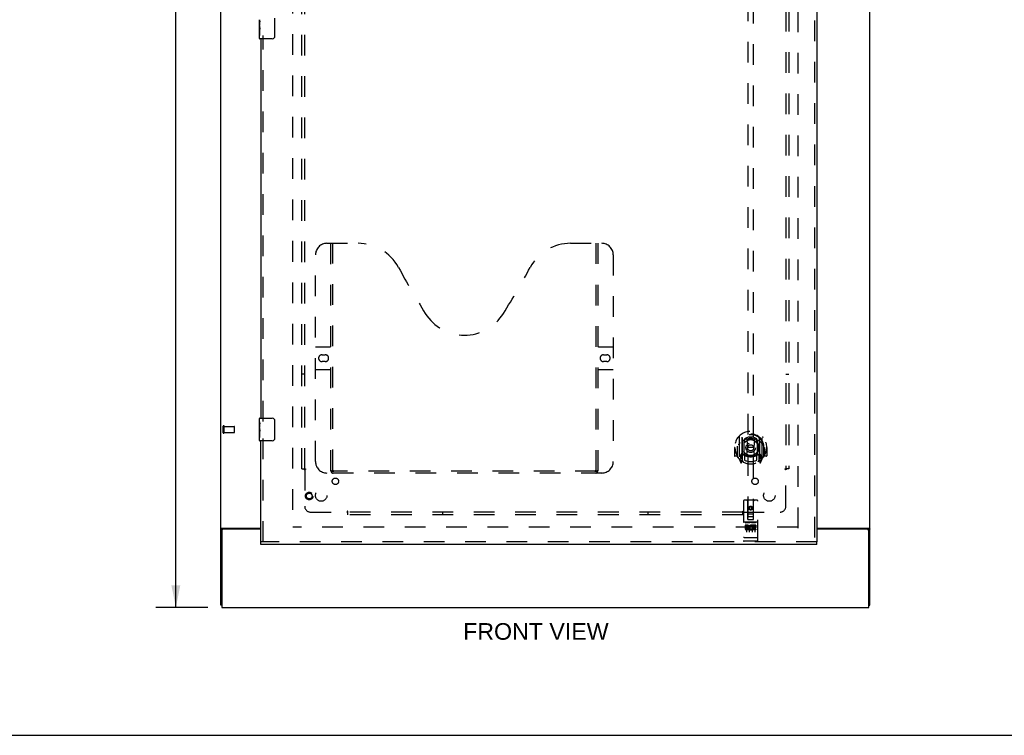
# Model space of a CAD drawing. Header units: inches. Extents: x 0 to 164, y 0 to 106.
# Tile 2 of 17: x 43 to 86, y 0 to 31. Entities that reach past the tile are written whole.
import ezdxf

# ---------------------------------------------------------------- set-up
doc = ezdxf.new("R2010")
doc.units = ezdxf.units.IN
doc.header["$LTSCALE"] = 8.999375
doc.header["$MEASUREMENT"] = 0
doc.linetypes.add('HIDDEN', pattern=[0.2, 0.1, -0.1])
doc.layers.get('0').update_dxf_attribs({"linetype": 'CONTINUOUS'})
for name, color, linetype in [('DEFAULT_2', 8, 'HIDDEN'), ('DIMENSIONS', 7, 'CONTINUOUS'), ('DOOR_ASSEMBLY', 7, 'CONTINUOUS'), ('SUBPANEL', 7, 'CONTINUOUS')]:
    doc.layers.add(name, color=color, linetype=linetype)
doc.styles.get("Standard").update_dxf_attribs({"font": 'arial.ttf'})
doc.dimstyles.new('DIMSTYLE_1', dxfattribs={"dimtxt": 0.721875, "dimasz": 0.9625, "dimexe": 0.09, "dimexo": 0.07, "dimgap": 0.0375, "dimtad": 0, "dimtih": 1, "dimtoh": 1, "dimzin": 4, "dimdsep": 46, "dimtxsty": 'Standard', "dimblk": '_FILLED', "dimblk1": '_FILLED', "dimblk2": '_FILLED', "dimcen": 0.09, "dimadec": 3, "dimazin": 1, "dimtfac": 1, "dimtdec": 3, "dimtofl": 0, "dimtmove": 0, "dimatfit": 3, "dimldrblk": '_FILLED', "dimfxl": 0, "dimtolj": 1, "dimtzin": 4, "dimarcsym": 0})

# ---------------------------------------------------------------- blocks, each defined once
blk = doc.blocks.new('_FILLED')
at = {"color": 0, "linetype": 'ByBlock'}
blk.add_solid([(0, 0), (-1, 0.2), (-1, -0.2)], dxfattribs=at)
blk = doc.blocks.new('*D14')
at = {"layer": 'DIMENSIONS', "color": 2, "linetype": 'Continuous'}
for p, q in [((51.03, 73.563), (48.775, 73.563)), ((49.641, 73.563), (49.641, 40.285)), ((49.641, 5.563), (49.641, 38.841)), ((51.03, 5.563), (48.775, 5.563))]:
    blk.add_line(p, q, dxfattribs=at)
at = {"layer": 'DIMENSIONS', "color": 2, "linetype": 'Continuous', "xscale": 0.9625, "yscale": 0.9625, "zscale": 0.9625}
for p, rotation in [((49.641, 73.563), 90), ((49.641, 5.563), 270)]:
    blk.add_blockref('_FILLED', p, dxfattribs=dict(at, rotation=rotation))
at = {"layer": 'DIMENSIONS', "color": 2, "linetype": 'Continuous', "insert": (49.641, 39.924), "char_height": 0.7219, "width": 2.52254, "attachment_point": 2, "line_spacing_factor": 0.9}
blk.add_mtext('68.00', dxfattribs=at)

msp = doc.modelspace()

# ---------------------------------------------------------------- linework, layer by layer
at = {"color": 3, "linetype": 'Continuous'}
for p, q in [((51.592, 5.667), (51.592, 73.459)), ((79.842, 5.667), (79.842, 73.459)), ((51.633, 9.011), (53.342, 9.011)), ((77.53, 9.011), (79.802, 9.011)), ((51.644, 8.92), (51.644, 5.563)), ((53.342, 8.98), (51.704, 8.98)), ((79.73, 8.98), (77.53, 8.98)), ((79.79, 5.563), (79.79, 8.92)), ((51.644, 5.563), (79.79, 5.563))]:
    msp.add_line(p, q, dxfattribs=at)
at = {"color": 7, "linetype": 'Continuous'}
for p, q in [((51.696, 8.98), (51.592, 8.98)), ((51.696, 8.979), (51.696, 8.98)), ((79.738, 8.98), (79.842, 8.98)), ((79.738, 8.98), (79.738, 8.979)), ((51.644, 5.667), (51.592, 5.667)), ((79.79, 5.667), (79.842, 5.667)), ((0, 0), (163.625, 0))]:
    msp.add_line(p, q, dxfattribs=at)
at = {"color": 3, "linetype": 'Continuous'}
for points in [[(51.618, 9.002), (51.612, 8.999), (51.609, 8.997), (51.606, 8.996), (51.604, 8.994), (51.601, 8.993), (51.599, 8.991), (51.597, 8.99), (51.595, 8.988), (51.594, 8.986), (51.593, 8.985), (51.593, 8.983), (51.592, 8.982), (51.592, 8.98)], [(51.633, 9.011), (51.631, 9.009), (51.629, 9.008), (51.627, 9.006), (51.624, 9.005), (51.621, 9.003), (51.618, 9.002)], [(79.802, 9.011), (79.803, 9.009), (79.805, 9.008), (79.808, 9.006), (79.81, 9.005), (79.813, 9.003), (79.816, 9.002), (79.822, 8.999)], [(79.822, 8.999), (79.825, 8.997), (79.828, 8.996), (79.83, 8.994), (79.833, 8.993), (79.835, 8.991), (79.837, 8.99), (79.839, 8.988), (79.84, 8.986), (79.841, 8.985), (79.842, 8.983), (79.842, 8.982), (79.842, 8.98)]]:
    msp.add_lwpolyline(points, dxfattribs=at)
at = {"color": 7, "linetype": 'Continuous'}
for points in [[(51.714, 9.011), (51.715, 9.01), (51.715, 9.008), (51.715, 9.007), (51.715, 9.005), (51.714, 9.004), (51.714, 9.002), (51.713, 9.001), (51.711, 8.999), (51.71, 8.998), (51.709, 8.996), (51.708, 8.995), (51.706, 8.994), (51.703, 8.991)], [(79.72, 9.011), (79.72, 9.01), (79.719, 9.008), (79.719, 9.007), (79.72, 9.005), (79.72, 9.004), (79.721, 9.002), (79.722, 9.001), (79.723, 8.999), (79.724, 8.998), (79.725, 8.996), (79.727, 8.995), (79.728, 8.994)], [(51.703, 8.991), (51.702, 8.99), (51.7, 8.988), (51.699, 8.987), (51.698, 8.986), (51.697, 8.984), (51.697, 8.983), (51.696, 8.982), (51.696, 8.98)], [(79.728, 8.994), (79.731, 8.991), (79.733, 8.99), (79.734, 8.988), (79.735, 8.987), (79.736, 8.986), (79.737, 8.984), (79.738, 8.983), (79.738, 8.982), (79.738, 8.98)]]:
    msp.add_lwpolyline(points, dxfattribs=at)
at = {"color": 3, "linetype": 'Continuous'}
for centre, start, end in [((51.704, 8.92), 90, 180), ((79.73, 8.92), 0, 90)]:
    msp.add_arc(centre, 0.06, start, end, dxfattribs=at)
at = {"layer": 'DEFAULT_2', "color": 8, "linetype": 'HIDDEN'}
for p, q in [((54.717, 70.115), (54.717, 9.011)), ((76.717, 9.011), (76.717, 70.115)), ((51.696, 13.171), (51.696, 13.455)), ((51.739, 13.171), (51.739, 13.455)), ((51.739, 13.437), (52.186, 13.437)), ((52.196, 13.199), (52.196, 13.427)), ((51.739, 13.189), (52.186, 13.189)), ((76.703, 9.063), (54.731, 9.063))]:
    msp.add_line(p, q, dxfattribs=at)
for centre, radius, start, end in [((51.718, 13.455), 0.0215, 360, 180), ((52.186, 13.427), 0.01, 360, 90), ((51.718, 13.171), 0.0215, 180, 0), ((52.186, 13.199), 0.01, 270, 0)]:
    msp.add_arc(centre, radius, start, end, dxfattribs=at)
at = {"layer": 'DOOR_ASSEMBLY', "color": 8, "linetype": 'HIDDEN'}
for p, q in [((77.426, 70.709), (77.426, 8.417)), ((74.53, 37.392), (74.53, 9.39)), ((74.78, 9.39), (74.78, 37.392)), ((53.446, 13.658), (53.446, 30.468)), ((56.216, 21.417), (57.571, 21.417)), ((56.391, 11.507), (56.391, 21.417)), ((56.471, 11.537), (56.471, 21.417)), ((66.821, 21.417), (68.176, 21.417)), ((67.921, 21.417), (67.921, 11.537)), ((68.001, 21.417), (68.001, 11.507)), ((55.716, 11.917), (55.716, 20.917)), ((68.676, 20.917), (68.676, 11.917)), ((55.716, 16.917), (56.351, 16.917)), ((68.041, 16.917), (68.676, 16.917)), ((56.003, 16.567), (56.14, 16.567)), ((68.253, 16.567), (68.39, 16.567)), ((56.351, 15.917), (55.716, 15.917)), ((56.14, 16.267), (56.003, 16.267)), ((68.676, 15.917), (68.041, 15.917)), ((68.39, 16.267), (68.253, 16.267)), ((53.446, 8.417), (53.446, 12.968)), ((74.155, 13.018), (74.155, 12.051)), ((74.272, 12.964), (74.272, 11.948)), ((74.28, 12.94), (74.28, 11.937)), ((74.38, 12.9), (74.38, 12.797)), ((74.492, 12.874), (74.522, 12.534)), ((74.817, 12.874), (74.787, 12.534)), ((74.93, 12.797), (74.93, 12.9)), ((75.03, 12.94), (75.03, 11.937)), ((75.037, 12.964), (75.037, 11.948)), ((75.155, 12.051), (75.155, 13.018)), ((73.97, 12.534), (73.955, 12.534)), ((73.955, 12.534), (73.955, 12.161)), ((74.072, 12.534), (74.087, 12.534)), ((74.072, 12.534), (74.072, 12.146)), ((74.08, 12.581), (74.08, 12.584)), ((74.08, 12.124), (74.08, 12.581)), ((74.372, 12.216), (74.372, 12.848)), ((74.492, 12.19), (74.522, 12.534)), ((74.787, 12.534), (74.522, 12.534)), ((74.818, 12.19), (74.787, 12.534)), ((74.937, 12.848), (74.937, 12.216)), ((75.237, 12.534), (75.222, 12.534)), ((75.23, 12.581), (75.229, 12.584)), ((75.23, 12.124), (75.23, 12.581)), ((75.237, 12.534), (75.237, 12.146)), ((75.355, 12.534), (75.34, 12.534)), ((75.355, 12.534), (75.355, 12.161)), ((74.072, 12.146), (73.97, 12.146)), ((74.072, 12.146), (74.08, 12.161)), ((74.159, 12.04), (74.229, 11.865)), ((74.272, 12.205), (74.212, 12.205)), ((74.212, 12.205), (74.212, 12.055)), ((74.212, 12.055), (74.28, 12.055)), ((74.25, 12.109), (74.22, 12.063)), ((74.282, 12.169), (74.282, 11.961)), ((74.372, 12.207), (74.3, 12.207)), ((74.368, 12.189), (74.302, 12.189)), ((74.38, 12.236), (74.38, 11.983)), ((74.93, 11.983), (74.93, 12.236)), ((75.01, 12.207), (74.937, 12.207)), ((75.007, 12.189), (74.941, 12.189)), ((75.027, 11.961), (75.027, 12.169)), ((75.03, 12.055), (75.097, 12.055)), ((75.097, 12.205), (75.037, 12.205)), ((75.089, 12.063), (75.059, 12.109)), ((75.08, 11.865), (75.15, 12.04)), ((75.097, 12.055), (75.097, 12.205)), ((75.229, 12.161), (75.237, 12.146)), ((75.34, 12.146), (75.237, 12.146)), ((74.251, 11.945), (74.255, 11.942)), ((74.258, 11.868), (74.272, 11.948)), ((74.35, 11.886), (74.28, 11.995)), ((75.03, 11.995), (74.96, 11.886)), ((75.037, 11.948), (75.051, 11.868)), ((75.058, 11.944), (75.058, 11.945)), ((75.058, 11.945), (75.059, 11.945)), ((75.058, 11.945), (75.059, 11.945)), ((68.176, 11.417), (56.216, 11.417)), ((67.917, 11.497), (56.475, 11.497)), ((74.342, 10.2), (74.342, 8.475)), ((74.937, 10.23), (74.372, 10.23)), ((74.528, 9.39), (74.525, 10.2)), ((74.655, 9.963), (74.592, 9.927)), ((74.592, 9.927), (74.602, 9.921)), ((74.592, 9.927), (74.592, 9.855)), ((74.592, 9.855), (74.602, 9.86)), ((74.592, 9.855), (74.655, 9.819)), ((74.655, 9.951), (74.602, 9.921)), ((74.602, 9.921), (74.602, 9.86)), ((74.602, 9.86), (74.655, 9.83)), ((74.717, 9.927), (74.655, 9.963)), ((74.655, 9.963), (74.655, 9.951)), ((74.707, 9.921), (74.655, 9.951)), ((74.655, 9.83), (74.707, 9.86)), ((74.655, 9.819), (74.717, 9.855)), ((74.717, 9.927), (74.707, 9.921)), ((74.707, 9.86), (74.707, 9.921)), ((74.717, 9.855), (74.707, 9.86)), ((74.717, 9.855), (74.717, 9.927)), ((74.781, 9.39), (74.785, 10.2)), ((74.967, 8.475), (74.967, 10.2)), ((74.527, 9.64), (74.782, 9.64)), ((74.74, 9.515), (74.57, 9.515)), ((74.655, 9.819), (74.655, 9.83)), ((74.937, 9.273), (74.372, 9.273)), ((74.51, 9.151), (74.418, 9.151)), ((74.418, 9.151), (74.418, 9.109)), ((74.51, 9.109), (74.418, 9.109)), ((74.444, 9.257), (74.616, 9.257)), ((74.467, 9.143), (74.467, 8.837)), ((74.514, 9.066), (74.468, 9.066)), ((74.51, 9.025), (74.482, 9.025)), ((74.528, 9.39), (74.53, 9.39)), ((74.53, 9.39), (74.78, 9.39)), ((74.592, 9.143), (74.592, 8.837)), ((74.694, 9.257), (74.866, 9.257)), ((74.717, 9.143), (74.717, 8.837)), ((74.73, 9.116), (74.717, 9.097)), ((74.727, 9.141), (74.73, 9.139)), ((74.886, 9.151), (74.73, 9.151)), ((74.73, 9.151), (74.73, 9.139)), ((74.73, 9.116), (74.73, 8.938)), ((74.886, 9.109), (74.773, 9.109)), ((74.773, 9.109), (74.773, 9.066)), ((74.865, 9.066), (74.773, 9.066)), ((74.865, 9.023), (74.773, 9.023)), ((74.773, 9.023), (74.773, 8.981)), ((74.78, 9.39), (74.781, 9.39)), ((74.842, 9.143), (74.842, 8.837)), ((74.865, 9.066), (74.865, 9.023)), ((74.886, 9.151), (74.886, 9.109)), ((74.36, 8.604), (74.359, 8.604)), ((74.361, 8.604), (74.36, 8.604)), ((74.36, 8.604), (74.36, 8.604)), ((74.362, 8.604), (74.361, 8.604)), ((74.363, 8.604), (74.362, 8.604)), ((74.364, 8.604), (74.363, 8.604)), ((74.363, 8.604), (74.363, 8.604)), ((74.365, 8.604), (74.364, 8.604)), ((74.366, 8.604), (74.365, 8.604)), ((74.367, 8.604), (74.366, 8.604)), ((74.368, 8.604), (74.367, 8.604)), ((74.369, 8.603), (74.368, 8.604)), ((74.368, 8.604), (74.368, 8.604)), ((74.37, 8.603), (74.369, 8.603)), ((74.371, 8.603), (74.37, 8.603)), ((74.372, 8.603), (74.371, 8.603)), ((74.937, 8.603), (74.372, 8.603)), ((74.574, 8.981), (74.482, 8.981)), ((74.574, 8.938), (74.482, 8.938)), ((74.574, 8.981), (74.574, 8.938)), ((74.706, 8.986), (74.723, 8.947)), ((74.886, 8.938), (74.73, 8.938)), ((74.886, 8.981), (74.773, 8.981)), ((74.886, 8.981), (74.886, 8.938)), ((74.937, 8.603), (74.938, 8.603)), ((74.938, 8.603), (74.939, 8.603)), ((74.939, 8.603), (74.94, 8.603)), ((74.94, 8.603), (74.941, 8.604)), ((74.941, 8.604), (74.942, 8.604)), ((74.941, 8.604), (74.941, 8.604)), ((74.943, 8.604), (74.944, 8.604)), ((74.944, 8.604), (74.945, 8.604)), ((74.945, 8.604), (74.946, 8.604)), ((74.946, 8.604), (74.947, 8.604)), ((74.947, 8.604), (74.948, 8.604)), ((74.947, 8.604), (74.947, 8.604)), ((74.948, 8.604), (74.949, 8.604)), ((74.949, 8.604), (74.95, 8.604)), ((74.95, 8.604), (74.951, 8.604)), ((74.951, 8.604), (74.951, 8.604)), ((77.53, 8.417), (53.342, 8.417)), ((74.937, 8.445), (74.372, 8.445))]:
    msp.add_line(p, q, dxfattribs=at)
at = {"layer": 'DOOR_ASSEMBLY', "color": 3, "linetype": 'Continuous'}
for p, q in [((77.53, 70.709), (77.53, 8.417)), ((53.342, 30.313), (53.342, 13.813)), ((53.342, 8.417), (53.342, 12.813)), ((77.53, 8.313), (53.342, 8.313))]:
    msp.add_line(p, q, dxfattribs=at)
at = {"layer": 'DOOR_ASSEMBLY', "color": 7, "linetype": 'Continuous'}
for p, q in [((53.282, 30.895), (53.282, 31.152)), ((53.288, 31.096), (53.282, 31.096)), ((53.282, 30.928), (53.289, 30.928)), ((53.282, 30.328), (53.282, 30.892)), ((53.284, 30.865), (53.282, 30.865)), ((53.289, 30.928), (53.289, 31.065)), ((53.937, 31.213), (53.937, 30.413)), ((53.282, 30.734), (53.288, 30.734)), ((53.282, 30.698), (53.289, 30.698)), ((53.282, 30.635), (53.289, 30.635)), ((53.282, 30.467), (53.289, 30.467)), ((53.289, 30.467), (53.289, 30.698)), ((53.837, 30.313), (53.297, 30.313)), ((53.282, 13.652), (53.282, 13.798)), ((53.297, 13.813), (53.837, 13.813)), ((53.937, 13.713), (53.937, 12.913)), ((53.282, 13.395), (53.282, 13.652)), ((53.288, 13.596), (53.282, 13.596)), ((53.282, 13.428), (53.289, 13.428)), ((53.282, 12.828), (53.282, 13.392)), ((53.284, 13.365), (53.282, 13.365)), ((53.289, 13.428), (53.289, 13.565)), ((53.282, 13.234), (53.288, 13.234)), ((53.282, 13.198), (53.289, 13.198)), ((53.282, 13.135), (53.289, 13.135)), ((53.282, 12.967), (53.289, 12.967)), ((53.289, 12.967), (53.289, 13.198)), ((53.837, 12.813), (53.297, 12.813)), ((53.342, 8.313), (53.342, 8.417)), ((77.53, 8.313), (77.53, 8.417))]:
    msp.add_line(p, q, dxfattribs=at)
for points in [[(53.282, 31.152), (53.282, 31.149), (53.283, 31.144), (53.283, 31.139), (53.284, 31.132), (53.285, 31.125), (53.286, 31.118), (53.287, 31.11), (53.287, 31.101)], [(53.282, 30.895), (53.282, 30.886), (53.283, 30.877), (53.284, 30.867)], [(53.284, 30.867), (53.284, 30.857), (53.285, 30.845), (53.286, 30.834), (53.287, 30.822), (53.288, 30.809), (53.289, 30.797), (53.289, 30.784), (53.289, 30.771), (53.289, 30.758), (53.289, 30.745), (53.288, 30.733), (53.287, 30.721), (53.286, 30.709)], [(53.287, 31.101), (53.288, 31.092), (53.289, 31.083), (53.289, 31.074), (53.289, 31.065)], [(53.937, 30.413), (53.937, 30.407), (53.936, 30.4), (53.935, 30.394), (53.934, 30.388), (53.932, 30.383), (53.93, 30.377)], [(53.93, 13.749), (53.932, 13.743), (53.934, 13.738), (53.935, 13.732), (53.936, 13.726), (53.937, 13.719), (53.937, 13.713)], [(53.282, 13.652), (53.282, 13.649), (53.283, 13.644), (53.283, 13.639), (53.284, 13.632), (53.285, 13.625), (53.286, 13.618), (53.287, 13.61), (53.287, 13.601)], [(53.282, 13.395), (53.282, 13.386), (53.283, 13.377), (53.284, 13.367)], [(53.284, 13.367), (53.284, 13.357), (53.285, 13.345), (53.286, 13.334), (53.287, 13.322), (53.288, 13.309), (53.289, 13.297), (53.289, 13.284), (53.289, 13.271), (53.289, 13.258), (53.289, 13.245), (53.288, 13.233), (53.287, 13.221), (53.286, 13.209)], [(53.287, 13.601), (53.288, 13.592), (53.289, 13.583), (53.289, 13.574), (53.289, 13.565)], [(53.937, 12.913), (53.937, 12.907), (53.936, 12.9), (53.935, 12.894), (53.934, 12.888), (53.932, 12.883), (53.93, 12.877)]]:
    msp.add_lwpolyline(points, dxfattribs=at)
at = {"layer": 'DOOR_ASSEMBLY', "color": 8, "linetype": 'HIDDEN'}
for points in [[(74.109, 12.973), (74.11, 12.974), (74.111, 12.975), (74.111, 12.976), (74.112, 12.977), (74.113, 12.977), (74.114, 12.978), (74.114, 12.979), (74.115, 12.98), (74.116, 12.98), (74.117, 12.981), (74.117, 12.982), (74.118, 12.983), (74.119, 12.983), (74.12, 12.984), (74.12, 12.985), (74.121, 12.985), (74.122, 12.986), (74.123, 12.987), (74.124, 12.987), (74.125, 12.988), (74.125, 12.989), (74.126, 12.989), (74.127, 12.99), (74.128, 12.99), (74.129, 12.991), (74.13, 12.991), (74.131, 12.992), (74.132, 12.992), (74.132, 12.993), (74.133, 12.993), (74.134, 12.994), (74.135, 12.994), (74.136, 12.995), (74.137, 12.995)], [(74.467, 12.891), (74.472, 12.893), (74.478, 12.894), (74.483, 12.896), (74.488, 12.897), (74.494, 12.898), (74.499, 12.9), (74.505, 12.901), (74.51, 12.902), (74.516, 12.903), (74.521, 12.904), (74.527, 12.905), (74.532, 12.906), (74.538, 12.907), (74.543, 12.908), (74.549, 12.909), (74.554, 12.91), (74.56, 12.911), (74.565, 12.911), (74.571, 12.912), (74.576, 12.913), (74.582, 12.913), (74.588, 12.914), (74.593, 12.914), (74.599, 12.915), (74.604, 12.915), (74.61, 12.916), (74.615, 12.916), (74.621, 12.916), (74.627, 12.916), (74.632, 12.917), (74.638, 12.917), (74.643, 12.917), (74.649, 12.917), (74.655, 12.917), (74.66, 12.917), (74.666, 12.917), (74.671, 12.917), (74.677, 12.917), (74.683, 12.916), (74.688, 12.916), (74.694, 12.916), (74.699, 12.916), (74.705, 12.915), (74.711, 12.915), (74.716, 12.914), (74.722, 12.914), (74.727, 12.913), (74.733, 12.913), (74.738, 12.912), (74.744, 12.911), (74.749, 12.911), (74.755, 12.91), (74.761, 12.909), (74.766, 12.908), (74.772, 12.907), (74.777, 12.906), (74.783, 12.905), (74.788, 12.904), (74.794, 12.903), (74.799, 12.902), (74.805, 12.901), (74.81, 12.9), (74.816, 12.898), (74.821, 12.897), (74.826, 12.896), (74.832, 12.894), (74.837, 12.893), (74.843, 12.891)], [(75.172, 12.995), (75.173, 12.995), (75.174, 12.994), (75.175, 12.994), (75.176, 12.993), (75.177, 12.993), (75.178, 12.992), (75.179, 12.992), (75.18, 12.991), (75.18, 12.991), (75.181, 12.99), (75.182, 12.99), (75.183, 12.989), (75.184, 12.989), (75.185, 12.988), (75.186, 12.987), (75.186, 12.987), (75.187, 12.986), (75.188, 12.985), (75.189, 12.985), (75.19, 12.984), (75.19, 12.983), (75.191, 12.983), (75.192, 12.982), (75.193, 12.981), (75.194, 12.98), (75.194, 12.98), (75.195, 12.979), (75.196, 12.978), (75.197, 12.977), (75.197, 12.977), (75.198, 12.976), (75.199, 12.975), (75.199, 12.974), (75.2, 12.973)], [(74.2, 12.75), (74.199, 12.748), (74.197, 12.747), (74.196, 12.745), (74.194, 12.744), (74.193, 12.742), (74.191, 12.741), (74.189, 12.739), (74.187, 12.737), (74.186, 12.736), (74.184, 12.734), (74.182, 12.732), (74.18, 12.73), (74.178, 12.728), (74.176, 12.726), (74.174, 12.723), (74.172, 12.721), (74.17, 12.718), (74.168, 12.716), (74.166, 12.713), (74.164, 12.711), (74.162, 12.708), (74.159, 12.705), (74.157, 12.702), (74.155, 12.698), (74.152, 12.695), (74.15, 12.692), (74.148, 12.688), (74.145, 12.684), (74.142, 12.68), (74.14, 12.676), (74.137, 12.672), (74.134, 12.668), (74.131, 12.663), (74.128, 12.658), (74.125, 12.653), (74.122, 12.648)], [(75.187, 12.648), (75.184, 12.653), (75.181, 12.658), (75.178, 12.663), (75.175, 12.668), (75.172, 12.672), (75.17, 12.676), (75.167, 12.68), (75.164, 12.684), (75.162, 12.688), (75.159, 12.692), (75.157, 12.695), (75.154, 12.698), (75.152, 12.702), (75.15, 12.705), (75.148, 12.708), (75.145, 12.711), (75.143, 12.713), (75.141, 12.716), (75.139, 12.718), (75.137, 12.721), (75.135, 12.723), (75.133, 12.726), (75.131, 12.728), (75.129, 12.73), (75.127, 12.732), (75.125, 12.734), (75.124, 12.736), (75.122, 12.737), (75.12, 12.739), (75.118, 12.741), (75.117, 12.742), (75.115, 12.744), (75.114, 12.745), (75.112, 12.747), (75.11, 12.748), (75.109, 12.75)], [(74.137, 12.074), (74.136, 12.074), (74.135, 12.075), (74.134, 12.075), (74.133, 12.076), (74.132, 12.076), (74.132, 12.077), (74.131, 12.077), (74.13, 12.078), (74.129, 12.078), (74.128, 12.079), (74.127, 12.079), (74.126, 12.08), (74.125, 12.08), (74.125, 12.081), (74.124, 12.082), (74.123, 12.082), (74.122, 12.083), (74.121, 12.084), (74.12, 12.084), (74.12, 12.085), (74.119, 12.086), (74.118, 12.086), (74.117, 12.087), (74.117, 12.088), (74.116, 12.088), (74.115, 12.089), (74.114, 12.09), (74.114, 12.091), (74.113, 12.092), (74.112, 12.092), (74.111, 12.093), (74.111, 12.094), (74.11, 12.095), (74.109, 12.096)], [(75.2, 12.096), (75.199, 12.095), (75.199, 12.094), (75.198, 12.093), (75.197, 12.092), (75.197, 12.092), (75.196, 12.091), (75.195, 12.09), (75.194, 12.089), (75.194, 12.088), (75.193, 12.088), (75.192, 12.087), (75.191, 12.086), (75.19, 12.086), (75.19, 12.085), (75.189, 12.084), (75.188, 12.084), (75.187, 12.083), (75.186, 12.082), (75.186, 12.082), (75.185, 12.081), (75.184, 12.08), (75.183, 12.08), (75.182, 12.079), (75.181, 12.079), (75.18, 12.078), (75.18, 12.078), (75.179, 12.077), (75.178, 12.077), (75.177, 12.076), (75.176, 12.076), (75.175, 12.075), (75.174, 12.075), (75.173, 12.074), (75.172, 12.074)], [(56.381, 11.537), (56.397, 11.526), (56.413, 11.517), (56.429, 11.509), (56.445, 11.502), (56.46, 11.498), (56.475, 11.497)], [(67.917, 11.497), (67.932, 11.498), (67.948, 11.502), (67.963, 11.509), (67.979, 11.517), (67.995, 11.526), (68.011, 11.537)], [(74.437, 9.256), (74.437, 9.256), (74.437, 9.256), (74.437, 9.256), (74.438, 9.256), (74.438, 9.257), (74.438, 9.257), (74.438, 9.257), (74.438, 9.257), (74.438, 9.257), (74.438, 9.257), (74.438, 9.257), (74.438, 9.257), (74.438, 9.257), (74.439, 9.257), (74.439, 9.257), (74.439, 9.257), (74.439, 9.257), (74.439, 9.257), (74.439, 9.257), (74.439, 9.257), (74.439, 9.257), (74.44, 9.257), (74.44, 9.257), (74.44, 9.257), (74.44, 9.257), (74.44, 9.257), (74.44, 9.257), (74.44, 9.257), (74.441, 9.257), (74.441, 9.257), (74.441, 9.257), (74.441, 9.257), (74.441, 9.257), (74.441, 9.257), (74.442, 9.257), (74.442, 9.257), (74.442, 9.257), (74.442, 9.257), (74.442, 9.257), (74.443, 9.257), (74.443, 9.257), (74.443, 9.257), (74.443, 9.257), (74.443, 9.257), (74.444, 9.257)], [(74.616, 9.257), (74.616, 9.257), (74.616, 9.257), (74.616, 9.257), (74.616, 9.257), (74.617, 9.257), (74.617, 9.257), (74.617, 9.257), (74.617, 9.257), (74.617, 9.257), (74.618, 9.257), (74.618, 9.257), (74.618, 9.257), (74.618, 9.257), (74.618, 9.257), (74.618, 9.257), (74.619, 9.257), (74.619, 9.257), (74.619, 9.257), (74.619, 9.257), (74.619, 9.257), (74.619, 9.257), (74.619, 9.257), (74.62, 9.257), (74.62, 9.257), (74.62, 9.257), (74.62, 9.257), (74.62, 9.257), (74.62, 9.257), (74.62, 9.257), (74.621, 9.257), (74.621, 9.257), (74.621, 9.257), (74.621, 9.257), (74.621, 9.257), (74.621, 9.257), (74.621, 9.257), (74.621, 9.257), (74.621, 9.257), (74.622, 9.257), (74.622, 9.257), (74.622, 9.257), (74.622, 9.256), (74.622, 9.256), (74.622, 9.256), (74.622, 9.256), (74.622, 9.256)], [(74.687, 9.256), (74.687, 9.256), (74.687, 9.256), (74.687, 9.256), (74.688, 9.256), (74.688, 9.257), (74.688, 9.257), (74.688, 9.257), (74.688, 9.257), (74.688, 9.257), (74.688, 9.257), (74.688, 9.257), (74.688, 9.257), (74.688, 9.257), (74.689, 9.257), (74.689, 9.257), (74.689, 9.257), (74.689, 9.257), (74.689, 9.257), (74.689, 9.257), (74.689, 9.257), (74.689, 9.257), (74.69, 9.257), (74.69, 9.257), (74.69, 9.257), (74.69, 9.257), (74.69, 9.257), (74.69, 9.257), (74.69, 9.257), (74.691, 9.257), (74.691, 9.257), (74.691, 9.257), (74.691, 9.257), (74.691, 9.257), (74.691, 9.257), (74.692, 9.257), (74.692, 9.257), (74.692, 9.257), (74.692, 9.257), (74.692, 9.257), (74.693, 9.257), (74.693, 9.257), (74.693, 9.257), (74.693, 9.257), (74.693, 9.257), (74.694, 9.257)], [(74.866, 9.257), (74.866, 9.257), (74.866, 9.257), (74.866, 9.257), (74.866, 9.257), (74.867, 9.257), (74.867, 9.257), (74.867, 9.257), (74.867, 9.257), (74.867, 9.257), (74.868, 9.257), (74.868, 9.257), (74.868, 9.257), (74.868, 9.257), (74.868, 9.257), (74.868, 9.257), (74.869, 9.257), (74.869, 9.257), (74.869, 9.257), (74.869, 9.257), (74.869, 9.257), (74.869, 9.257), (74.869, 9.257), (74.87, 9.257), (74.87, 9.257), (74.87, 9.257), (74.87, 9.257), (74.87, 9.257), (74.87, 9.257), (74.87, 9.257), (74.871, 9.257), (74.871, 9.257), (74.871, 9.257), (74.871, 9.257), (74.871, 9.257), (74.871, 9.257), (74.871, 9.257), (74.871, 9.257), (74.871, 9.257), (74.872, 9.257), (74.872, 9.257), (74.872, 9.257), (74.872, 9.256), (74.872, 9.256), (74.872, 9.256), (74.872, 9.256), (74.872, 9.256)], [(74.359, 8.604), (74.358, 8.604), (74.358, 8.604), (74.357, 8.604), (74.357, 8.605), (74.357, 8.605), (74.356, 8.605), (74.356, 8.605), (74.355, 8.605), (74.355, 8.605), (74.355, 8.605), (74.354, 8.605), (74.354, 8.605), (74.354, 8.605), (74.353, 8.605), (74.353, 8.605), (74.353, 8.605), (74.352, 8.605), (74.352, 8.605), (74.352, 8.605), (74.352, 8.606), (74.351, 8.606), (74.351, 8.606), (74.351, 8.606), (74.35, 8.606), (74.35, 8.606), (74.35, 8.606), (74.35, 8.606), (74.349, 8.606), (74.349, 8.606), (74.349, 8.606), (74.348, 8.606), (74.348, 8.606), (74.348, 8.607), (74.348, 8.607), (74.347, 8.607), (74.347, 8.607), (74.347, 8.607), (74.347, 8.607), (74.347, 8.607), (74.346, 8.607), (74.346, 8.607), (74.346, 8.607), (74.346, 8.607), (74.345, 8.608), (74.345, 8.608), (74.345, 8.608), (74.345, 8.608), (74.345, 8.608), (74.345, 8.608), (74.344, 8.608), (74.344, 8.608), (74.344, 8.608), (74.344, 8.608), (74.344, 8.608), (74.344, 8.609), (74.344, 8.609), (74.343, 8.609), (74.343, 8.609), (74.343, 8.609), (74.343, 8.609), (74.343, 8.609), (74.343, 8.609), (74.343, 8.609), (74.343, 8.609), (74.343, 8.61), (74.343, 8.61), (74.343, 8.61), (74.342, 8.61), (74.342, 8.61), (74.342, 8.61), (74.342, 8.61), (74.342, 8.61), (74.342, 8.61), (74.342, 8.611), (74.342, 8.611), (74.342, 8.611), (74.342, 8.611), (74.342, 8.611)], [(74.942, 8.604), (74.943, 8.604), (74.943, 8.604)], [(74.951, 8.604), (74.952, 8.604), (74.952, 8.604), (74.952, 8.605), (74.953, 8.605), (74.953, 8.605), (74.953, 8.605), (74.954, 8.605), (74.954, 8.605), (74.955, 8.605), (74.955, 8.605), (74.955, 8.605), (74.956, 8.605), (74.956, 8.605), (74.956, 8.605), (74.957, 8.605), (74.957, 8.605), (74.957, 8.605), (74.957, 8.605), (74.958, 8.606), (74.958, 8.606), (74.958, 8.606), (74.959, 8.606), (74.959, 8.606), (74.959, 8.606), (74.96, 8.606), (74.96, 8.606), (74.96, 8.606), (74.96, 8.606), (74.961, 8.606), (74.961, 8.606), (74.961, 8.606), (74.961, 8.607), (74.962, 8.607), (74.962, 8.607), (74.962, 8.607), (74.962, 8.607), (74.963, 8.607), (74.963, 8.607), (74.963, 8.607), (74.963, 8.607), (74.963, 8.607), (74.964, 8.607), (74.964, 8.608), (74.964, 8.608), (74.964, 8.608), (74.964, 8.608), (74.965, 8.608), (74.965, 8.608), (74.965, 8.608), (74.965, 8.608), (74.965, 8.608), (74.965, 8.608), (74.965, 8.608), (74.966, 8.609), (74.966, 8.609), (74.966, 8.609), (74.966, 8.609), (74.966, 8.609), (74.966, 8.609), (74.966, 8.609), (74.966, 8.609), (74.966, 8.609), (74.967, 8.609), (74.967, 8.61), (74.967, 8.61), (74.967, 8.61), (74.967, 8.61), (74.967, 8.61), (74.967, 8.61), (74.967, 8.61), (74.967, 8.61), (74.967, 8.61), (74.967, 8.611), (74.967, 8.611), (74.967, 8.611), (74.967, 8.611), (74.967, 8.611)]]:
    msp.add_lwpolyline(points, dxfattribs=at)
for centre, radius in [((74.655, 12.516), 0.35), ((74.655, 12.516), 0.335), ((74.655, 12.516), 0.205), ((74.655, 12.516), 0.133), ((55.446, 10.417), 0.164), ((55.446, 10.417), 0.124), ((74.655, 9.89), 0.085), ((74.655, 9.89), 0.0845)]:
    msp.add_circle(centre, radius, dxfattribs=at)
at = {"layer": 'DOOR_ASSEMBLY', "color": 7, "linetype": 'Continuous'}
for centre, radius, start, end in [((53.297, 30.328), 0.015, 180, 270), ((53.837, 30.413), 0.1, 270, 338.8001), ((53.297, 13.798), 0.015, 90, 180), ((53.837, 13.713), 0.1, 21.1999, 90), ((53.837, 12.913), 0.1, 270, 338.8001), ((53.297, 12.828), 0.015, 180, 270)]:
    msp.add_arc(centre, radius, start, end, dxfattribs=at)
at = {"layer": 'DOOR_ASSEMBLY', "color": 8, "linetype": 'HIDDEN'}
for centre, radius, start, end in [((56.216, 20.917), 0.5, 90, 180), ((57.571, 19.417), 2, 28.4813, 90), ((66.821, 19.417), 2, 90, 151.5187), ((68.176, 20.917), 0.5, 0, 90), ((93.879, 39.115), 39.307, 208.4813, 211.8705), ((30.513, 39.115), 39.307, 328.1295, 331.5187), ((62.196, 19.417), 2, 211.8705, 328.1295), ((56.351, 16.957), 0.04, 270, 360), ((68.041, 16.957), 0.04, 180, 270), ((56.003, 16.417), 0.15, 90, 270), ((56.14, 16.417), 0.15, 270, 90), ((68.253, 16.417), 0.15, 90, 270), ((68.39, 16.417), 0.15, 270, 90), ((56.351, 15.877), 0.04, 0, 90), ((68.041, 15.877), 0.04, 90, 180), ((74.655, 12.534), 0.7, 305.5126, 234.4874), ((74.655, 12.532), 0.583, 0.2464, 179.7536), ((74.655, 12.506), 0.58, 7.6622, 172.3378), ((74.17, 13.018), 0.015, 135.0748, 180), ((74.655, 12.217), 0.7, 49.529, 130.471), ((74.287, 12.964), 0.015, 130.3587, 180), ((74.3, 12.94), 0.02, 129.3378, 179.9984), ((74.387, 12.848), 0.015, 112.9863, 180), ((74.655, 12.506), 0.48, 55.0461, 124.9539), ((74.655, 12.516), 0.343, 48.8739, 131.1261), ((74.472, 12.872), 0.02, 5.0796, 105.5752), ((74.837, 12.872), 0.02, 74.4248, 174.9204), ((74.922, 12.848), 0.015, 0, 67.0137), ((75.01, 12.94), 0.02, 0, 50.6594), ((75.022, 12.964), 0.015, 0, 49.6413), ((75.14, 13.018), 0.015, 0, 44.9252), ((74.655, 12.534), 0.685, 180, 213.0115), ((74.1, 12.581), 0.02, 172.3378, 180), ((74.41, 12.797), 0.03, 180, 311.1261), ((74.9, 12.797), 0.03, 228.8739, 360), ((75.21, 12.581), 0.02, 0, 7.6622), ((74.655, 12.534), 0.685, 326.9885, 360), ((73.97, 12.161), 0.015, 180, 270), ((74.1, 12.124), 0.02, 180, 215.2961), ((74.655, 12.516), 0.7, 215.2961, 324.7039), ((74.17, 12.051), 0.015, 180, 224.9252), ((74.225, 12.06), 0.005, 147.3208, 270), ((74.655, 12.847), 0.7, 233.2319, 306.7681), ((74.092, 12.211), 0.188, 327.3208, 360), ((74.3, 12.187), 0.02, 90, 180), ((74.302, 12.169), 0.02, 90, 180), ((74.368, 12.169), 0.02, 66.536, 90), ((74.387, 12.216), 0.015, 180, 247.0137), ((74.655, 12.829), 0.7, 246.536, 293.464), ((74.41, 12.236), 0.03, 48.8739, 180), ((74.655, 12.516), 0.343, 228.8739, 311.1261), ((74.472, 12.192), 0.02, 254.3869, 354.9204), ((74.838, 12.192), 0.02, 185.0796, 285.6131), ((74.9, 12.236), 0.03, 0, 131.1261), ((74.922, 12.216), 0.015, 292.9863, 360), ((74.941, 12.169), 0.02, 90, 113.464), ((75.007, 12.169), 0.02, 0, 90), ((75.01, 12.187), 0.02, 0, 90), ((75.218, 12.211), 0.188, 180, 212.6792), ((75.085, 12.06), 0.005, 270, 32.6792), ((75.14, 12.051), 0.015, 315.0748, 360), ((75.21, 12.124), 0.02, 324.7039, 360), ((75.34, 12.161), 0.015, 270, 360), ((56.216, 11.917), 0.5, 180, 270), ((68.176, 11.917), 0.5, 270, 360), ((74.243, 11.87), 0.015, 201.8041, 350), ((74.26, 11.981), 0.02, 234.4874, 360), ((74.262, 11.961), 0.02, 234.7457, 360), ((74.3, 11.937), 0.02, 180, 238.5295), ((74.655, 12.516), 0.6, 242.7204, 297.2796), ((75.01, 11.937), 0.02, 301.4688, 359.9992), ((75.047, 11.961), 0.02, 180, 305.2543), ((75.05, 11.981), 0.02, 180, 305.5126), ((75.066, 11.87), 0.015, 190, 338.1959), ((56.481, 11.507), 0.09, 180, 270), ((56.511, 11.537), 0.04, 180, 270), ((67.881, 11.537), 0.04, 270, 360), ((67.911, 11.507), 0.09, 270, 360), ((74.372, 10.2), 0.03, 90, 180), ((74.495, 10.2), 0.03, 0, 90), ((74.815, 10.2), 0.03, 90, 180), ((74.937, 10.2), 0.03, 0, 90), ((74.57, 9.475), 0.04, 90, 180), ((74.57, 9.43), 0.04, 180, 270), ((74.74, 9.475), 0.04, 0, 90), ((74.74, 9.43), 0.04, 270, 360), ((74.372, 9.303), 0.03, 180, 270), ((74.482, 9.003), 0.0644, 102.2995, 270.0775), ((74.482, 9.003), 0.0219, 89.9011, 270), ((74.51, 9.088), 0.0635, 270, 90), ((74.51, 9.087), 0.0219, 280.307, 90), ((74.681, 9.045), 0.107, 64.2636, 293.4027), ((74.681, 9.045), 0.0639, 54.8895, 293.4026), ((74.937, 9.303), 0.03, 270, 360), ((74.372, 8.475), 0.03, 180, 270), ((74.937, 8.475), 0.03, 270, 360)]:
    msp.add_arc(centre, radius, start, end, dxfattribs=at)
at = {"layer": 'DOOR_ASSEMBLY', "color": 7, "linetype": 'Continuous'}
for centre, start_param, end_param in [((53.545, 30.729), 3.141593, 3.321581), ((53.545, 13.229), -3.141593, -2.961605)]:
    msp.add_ellipse(centre, major_axis=(0.263, 0), ratio=0.432808, start_param=start_param, end_param=end_param, dxfattribs=at)
at = {"layer": 'SUBPANEL', "color": 8, "linetype": 'HIDDEN'}
for p, q in [((55.123, 11.594), (55.123, 67.532)), ((55.248, 11.594), (55.248, 67.532)), ((76.186, 67.532), (76.186, 11.594)), ((76.311, 67.532), (76.311, 11.594)), ((55.248, 15.719), (55.123, 15.719)), ((76.186, 15.719), (76.311, 15.719)), ((55.123, 11.594), (55.21, 11.594)), ((55.21, 11.594), (55.289, 11.594)), ((55.23, 11.577), (55.236, 11.571)), ((55.268, 11.572), (55.262, 11.568)), ((76.145, 11.594), (76.224, 11.594)), ((76.311, 11.594), (76.224, 11.594)), ((55.248, 11.559), (55.248, 9.969)), ((76.186, 9.969), (76.186, 11.559)), ((55.498, 9.719), (57.088, 9.719)), ((57.123, 9.681), (57.123, 9.76)), ((74.311, 9.719), (57.123, 9.719)), ((57.123, 9.594), (57.123, 9.681)), ((74.311, 9.594), (57.123, 9.594)), ((61.248, 9.719), (61.248, 9.594)), ((70.186, 9.719), (70.186, 9.594)), ((74.311, 9.681), (74.311, 9.76)), ((74.311, 9.594), (74.311, 9.681)), ((74.328, 9.701), (74.333, 9.705)), ((74.333, 9.739), (74.337, 9.733)), ((74.346, 9.719), (75.936, 9.719))]:
    msp.add_line(p, q, dxfattribs=at)
for points in [[(55.21, 11.594), (55.212, 11.593), (55.214, 11.591), (55.216, 11.59), (55.218, 11.588), (55.22, 11.586), (55.222, 11.585), (55.223, 11.583), (55.225, 11.582), (55.227, 11.58), (55.228, 11.579), (55.23, 11.577)], [(55.236, 11.571), (55.238, 11.569), (55.24, 11.567), (55.242, 11.565), (55.244, 11.563), (55.245, 11.562), (55.247, 11.56), (55.248, 11.559)], [(55.289, 11.594), (55.289, 11.593), (55.288, 11.591), (55.287, 11.59), (55.286, 11.588), (55.285, 11.587), (55.284, 11.585), (55.283, 11.584), (55.282, 11.582), (55.28, 11.581), (55.279, 11.58), (55.277, 11.578), (55.276, 11.577), (55.274, 11.576), (55.272, 11.575), (55.27, 11.573), (55.268, 11.572)], [(76.145, 11.594), (76.146, 11.593), (76.146, 11.591), (76.147, 11.59), (76.148, 11.588), (76.149, 11.587), (76.15, 11.585), (76.151, 11.584), (76.152, 11.582), (76.154, 11.581), (76.155, 11.58), (76.157, 11.578), (76.158, 11.577), (76.16, 11.576), (76.162, 11.575), (76.164, 11.573), (76.166, 11.572), (76.172, 11.568)], [(76.205, 11.577), (76.198, 11.571), (76.196, 11.569), (76.194, 11.567), (76.192, 11.565), (76.191, 11.563), (76.189, 11.562), (76.187, 11.56), (76.186, 11.559)], [(76.224, 11.594), (76.222, 11.593), (76.22, 11.591), (76.218, 11.59), (76.216, 11.588), (76.214, 11.586), (76.213, 11.585), (76.211, 11.583), (76.209, 11.582), (76.208, 11.58), (76.206, 11.579), (76.205, 11.577)], [(55.262, 11.568), (55.26, 11.567), (55.257, 11.566), (55.255, 11.564), (55.253, 11.563), (55.252, 11.561), (55.25, 11.56), (55.248, 11.559)], [(76.172, 11.568), (76.175, 11.567), (76.177, 11.566), (76.179, 11.564), (76.181, 11.563), (76.183, 11.561), (76.184, 11.56), (76.186, 11.559)], [(57.097, 9.733), (57.096, 9.73), (57.095, 9.728), (57.093, 9.726), (57.092, 9.724), (57.091, 9.722), (57.089, 9.721), (57.088, 9.719)], [(57.106, 9.701), (57.1, 9.707), (57.098, 9.709), (57.096, 9.711), (57.094, 9.713), (57.093, 9.714), (57.091, 9.716), (57.089, 9.718), (57.088, 9.719)], [(57.123, 9.76), (57.122, 9.76), (57.12, 9.759), (57.119, 9.758), (57.117, 9.757), (57.116, 9.756), (57.114, 9.755), (57.113, 9.754), (57.112, 9.753), (57.11, 9.751), (57.109, 9.75), (57.107, 9.748), (57.106, 9.747), (57.105, 9.745), (57.104, 9.743), (57.103, 9.741), (57.101, 9.739), (57.097, 9.733)], [(57.123, 9.681), (57.122, 9.683), (57.12, 9.685), (57.119, 9.687), (57.117, 9.689), (57.116, 9.691), (57.114, 9.693), (57.112, 9.694), (57.111, 9.696), (57.109, 9.697), (57.108, 9.699), (57.106, 9.701)], [(74.311, 9.76), (74.313, 9.76), (74.314, 9.759), (74.316, 9.758), (74.317, 9.757), (74.319, 9.756), (74.32, 9.755), (74.321, 9.754), (74.323, 9.753), (74.324, 9.751), (74.326, 9.75), (74.327, 9.748), (74.328, 9.747), (74.329, 9.745), (74.331, 9.743), (74.332, 9.741), (74.333, 9.739)], [(74.311, 9.681), (74.312, 9.683), (74.314, 9.685), (74.316, 9.687), (74.317, 9.689), (74.319, 9.691), (74.32, 9.693), (74.322, 9.694), (74.323, 9.696), (74.325, 9.697), (74.326, 9.699), (74.328, 9.701)], [(74.333, 9.705), (74.334, 9.707), (74.336, 9.709), (74.338, 9.711), (74.34, 9.713), (74.342, 9.714), (74.343, 9.716), (74.345, 9.718), (74.346, 9.719)], [(74.337, 9.733), (74.338, 9.73), (74.34, 9.728), (74.341, 9.726), (74.342, 9.724), (74.344, 9.722), (74.345, 9.721), (74.346, 9.719)]]:
    msp.add_lwpolyline(points, dxfattribs=at)
for centre, radius in [((56.586, 11.057), 0.141), ((74.848, 11.057), 0.141), ((55.967, 10.438), 0.25), ((75.467, 10.438), 0.25)]:
    msp.add_circle(centre, radius, dxfattribs=at)
for centre, start, end in [((55.498, 9.969), 180, 270), ((75.936, 9.969), 270, 360)]:
    msp.add_arc(centre, 0.25, start, end, dxfattribs=at)

# ---------------------------------------------------------------- texts
at = {"layer": 'DIMENSIONS', "color": 2, "linetype": 'Continuous', "insert": (65.308, 4.883), "char_height": 0.7219, "width": 6.31708, "attachment_point": 2, "line_spacing_factor": 0.9}
msp.add_mtext('FRONT VIEW', dxfattribs=at)

# ---------------------------------------------------------------- dimensions: what is measured, and where the dimension line sits
at = {"layer": 'DIMENSIONS', "color": 2, "linetype": 'Continuous'}
dim = msp.add_linear_dim(base=(49.641, 5.563), p1=(51.1, 73.563), p2=(51.1, 5.563), angle=270, dimstyle='DIMSTYLE_1', dxfattribs=at)
dim.commit()
dim.dimension.update_dxf_attribs({"geometry": '*D14', "text_midpoint": (49.635, 39.559), "dimtype": 160})

doc.saveas('drawing.dxf')
